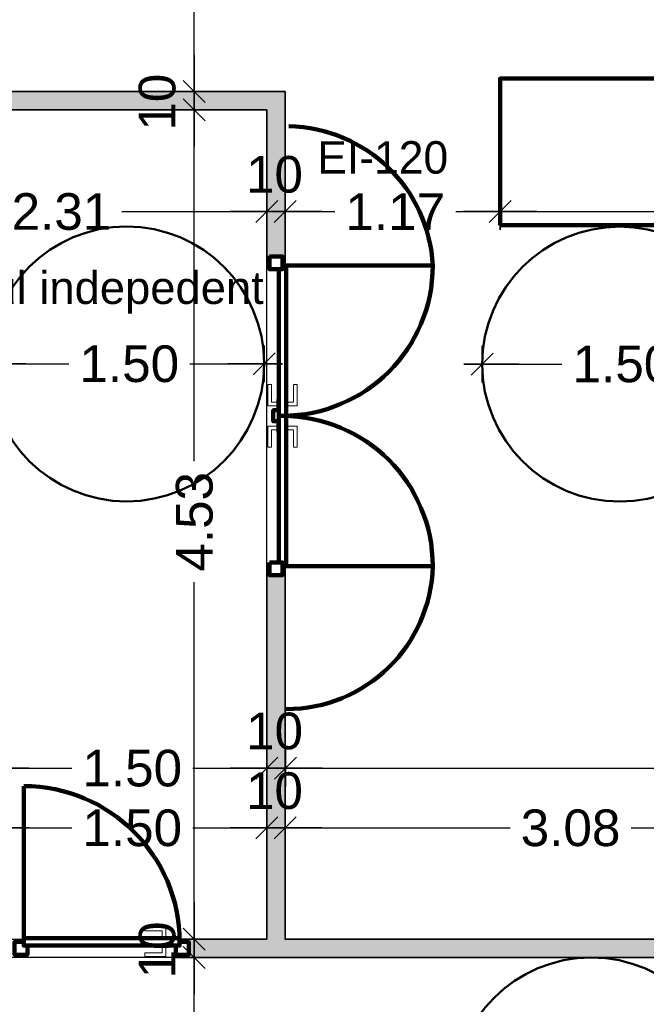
# Model space of a CAD drawing. Header units: metres. Extents: x -1 to 439, y -6 to 32.
# Tile 15 of 27: x 411.36 to 414.77, y 17.14 to 22.51. Entities that reach past the tile are written whole.
import ezdxf

# ---------------------------------------------------------------- set-up
doc = ezdxf.new("R2010")
doc.units = ezdxf.units.M
doc.header["$PDMODE"] = 65
doc.linetypes.add('CONTINUA', pattern=[0])
doc.linetypes.add('VERDECKT', pattern=[9.525, 6.35, -3.175])
for name, color, linetype, lineweight in [('3D PB MURS NOUS', 7, 'CONTINUA', 25), ('PB COTES', 7, 'CONTINUA', 25), ('PB LOCALS', 7, 'CONTINUA', 25), ('PB MOBLES', 7, 'CONTINUA', 25), ('PB TEXT', 7, 'CONTINUA', 25)]:
    doc.layers.add(name, color=color, linetype=linetype, lineweight=lineweight)
doc.styles.add('ARIAL', font='arial.ttf')
doc.dimstyles.new('DIMSTYLE_5', dxfattribs={"dimtxt": 0.2, "dimasz": 0.2, "dimexe": 0, "dimexo": 1e-06, "dimgap": 0.1, "dimtad": 0, "dimrnd": 0.01, "dimzin": 4, "dimdsep": 46, "dimtxsty": 'ARIAL', "dimblk1": 'ALL_ML_STRICH', "dimblk2": 'ALL_ML_STRICH', "dimsah": 1, "dimcen": 0, "dimse1": 1, "dimse2": 1, "dimclrd": 2, "dimclre": 2, "dimclrt": 2, "dimadec": 0, "dimazin": 0, "dimtfac": 1, "dimtdec": 0, "dimtix": 1, "dimtmove": 2, "dimatfit": 3, "dimfxl": 0, "dimtzin": 0, "dimlwd": 0, "dimlwe": 35, "dimarcsym": 0})
doc.dimstyles.new('DIMSTYLE_7', dxfattribs={"dimtxt": 0.2, "dimasz": 0.2, "dimexe": 0, "dimexo": 1e-06, "dimgap": 0.1, "dimtad": 2, "dimdec": 0, "dimlfac": 100, "dimrnd": 1, "dimzin": 4, "dimdsep": 46, "dimtxsty": 'ARIAL', "dimblk1": 'ALL_ML_STRICH', "dimblk2": 'ALL_ML_STRICH', "dimsah": 1, "dimcen": 0, "dimse1": 1, "dimse2": 1, "dimclrd": 2, "dimclre": 2, "dimclrt": 2, "dimadec": 0, "dimazin": 0, "dimtfac": 1, "dimtdec": 0, "dimtix": 1, "dimtmove": 2, "dimatfit": 3, "dimfxl": 0, "dimtvp": 1.2, "dimtzin": 0, "dimlwd": 0, "dimlwe": 35, "dimarcsym": 0})

# ---------------------------------------------------------------- blocks, each defined once
blk = doc.blocks.new('ALL_ML_STRICH')
at = {"color": 0, "linetype": 'ByBlock', "lineweight": -2}
for p, q in [((-0.3, -0.3), (0.3, 0.3)), ((0, -0.5), (0, 0.5)), ((-1, 0), (0.5, 0))]:
    blk.add_line(p, q, dxfattribs=at)
blk = doc.blocks.new('*D38')
at = {"layer": 'DEFPOINTS', "color": 2, "linetype": 'CONTINUA', "lineweight": 35, "transparency": 33554687}
for p in [(412.3615, 17.3957), (412.1553, 15.8957), (412.3084, 15.8957)]:
    blk.add_point(p, dxfattribs=at)
at = {"layer": 'PB COTES', "color": 2, "linetype": 'CONTINUA', "lineweight": -2, "transparency": 33554687}
for p, q in [((412.3084, 16.9905), (412.3084, 17.3957)), ((412.3084, 15.8957), (412.3084, 16.3305))]:
    blk.add_line(p, q, dxfattribs=at)
at = {"layer": 'PB COTES', "color": 2, "linetype": 'CONTINUA', "lineweight": 35, "transparency": 33554687, "xscale": 0.2, "yscale": 0.2, "zscale": 0.2}
for p, rotation in [((412.3084, 17.3957), 90), ((412.3084, 15.8957), 270)]:
    blk.add_blockref('ALL_ML_STRICH', p, dxfattribs=dict(at, rotation=rotation))
at = {"layer": 'PB COTES', "color": 2, "linetype": 'CONTINUA', "lineweight": 35, "transparency": 33554687, "insert": (412.3094, 16.6605), "char_height": 0.2, "width": 0.8, "attachment_point": 5, "rotation": 90, "style": 'ARIAL'}
blk.add_mtext('\\A1;{\\A1;{1.50\\H0.132000;\\S^ ;}}', dxfattribs=at)
blk = doc.blocks.new('*D39')
at = {"layer": 'DEFPOINTS', "color": 2, "linetype": 'CONTINUA', "lineweight": 35, "transparency": 33554687}
for p in [(412.4509, 17.4957), (412.3084, 17.3957), (412.3615, 17.3957)]:
    blk.add_point(p, dxfattribs=at)
at = {"layer": 'PB COTES', "color": 2, "linetype": 'CONTINUA', "lineweight": -2, "transparency": 33554687}
blk.add_line((412.3084, 17.3957), (412.3084, 17.4957), dxfattribs=at)
at = {"layer": 'PB COTES', "color": 2, "linetype": 'CONTINUA', "lineweight": 35, "transparency": 33554687, "xscale": 0.2, "yscale": 0.2, "zscale": 0.2}
for p, rotation in [((412.3084, 17.3957), 270), ((412.3084, 17.4957), 90)]:
    blk.add_blockref('ALL_ML_STRICH', p, dxfattribs=dict(at, rotation=rotation))
at = {"layer": 'PB COTES', "color": 2, "linetype": 'CONTINUA', "lineweight": 35, "transparency": 33554687, "insert": (412.1067, 17.437), "char_height": 0.2, "width": 0.4, "attachment_point": 5, "rotation": 90, "style": 'ARIAL'}
blk.add_mtext('\\A1;{10}', dxfattribs=at)
blk = doc.blocks.new('*D40')
at = {"layer": 'DEFPOINTS', "color": 2, "linetype": 'CONTINUA', "lineweight": 35, "transparency": 33554687}
for p in [(412.3514, 22.0208), (412.3084, 17.4957), (412.4509, 17.4957)]:
    blk.add_point(p, dxfattribs=at)
at = {"layer": 'PB COTES', "color": 2, "linetype": 'CONTINUA', "lineweight": -2, "transparency": 33554687}
for p, q in [((412.3084, 20.1027), (412.3084, 22.0208)), ((412.3084, 17.4957), (412.3084, 19.4427))]:
    blk.add_line(p, q, dxfattribs=at)
at = {"layer": 'PB COTES', "color": 2, "linetype": 'CONTINUA', "lineweight": 35, "transparency": 33554687, "xscale": 0.2, "yscale": 0.2, "zscale": 0.2}
for p, rotation in [((412.3084, 22.0208), 90), ((412.3084, 17.4957), 270)]:
    blk.add_blockref('ALL_ML_STRICH', p, dxfattribs=dict(at, rotation=rotation))
at = {"layer": 'PB COTES', "color": 2, "linetype": 'CONTINUA', "lineweight": 35, "transparency": 33554687, "insert": (412.3095, 19.7727), "char_height": 0.2, "width": 0.8, "attachment_point": 5, "rotation": 90, "style": 'ARIAL'}
blk.add_mtext('\\A1;{\\A1;{4.53\\H0.132000;\\S^ ;}}', dxfattribs=at)
blk = doc.blocks.new('*D41')
at = {"layer": 'DEFPOINTS', "color": 2, "linetype": 'CONTINUA', "lineweight": 35, "transparency": 33554687}
for p in [(412.3065, 22.1208), (412.3084, 22.0208), (412.3514, 22.0208)]:
    blk.add_point(p, dxfattribs=at)
at = {"layer": 'PB COTES', "color": 2, "linetype": 'CONTINUA', "lineweight": -2, "transparency": 33554687}
blk.add_line((412.3084, 22.0208), (412.3084, 22.1208), dxfattribs=at)
at = {"layer": 'PB COTES', "color": 2, "linetype": 'CONTINUA', "lineweight": 35, "transparency": 33554687, "xscale": 0.2, "yscale": 0.2, "zscale": 0.2}
for p, rotation in [((412.3084, 22.0208), 270), ((412.3084, 22.1208), 90)]:
    blk.add_blockref('ALL_ML_STRICH', p, dxfattribs=dict(at, rotation=rotation))
at = {"layer": 'PB COTES', "color": 2, "linetype": 'CONTINUA', "lineweight": 35, "transparency": 33554687, "insert": (412.1067, 22.0621), "char_height": 0.2, "width": 0.4, "attachment_point": 5, "rotation": 90, "style": 'ARIAL'}
blk.add_mtext('\\A1;{10}', dxfattribs=at)
blk = doc.blocks.new('*D42')
at = {"layer": 'DEFPOINTS', "color": 2, "linetype": 'CONTINUA', "lineweight": 35, "transparency": 33554687}
for p in [(412.2714, 24.2008), (412.3065, 22.1208), (412.3084, 22.1208)]:
    blk.add_point(p, dxfattribs=at)
at = {"layer": 'PB COTES', "color": 2, "linetype": 'CONTINUA', "lineweight": -2, "transparency": 33554687}
for p, q in [((412.3084, 23.505), (412.3084, 24.2008)), ((412.3084, 22.1208), (412.3084, 22.845))]:
    blk.add_line(p, q, dxfattribs=at)
at = {"layer": 'PB COTES', "color": 2, "linetype": 'CONTINUA', "lineweight": 35, "transparency": 33554687, "xscale": 0.2, "yscale": 0.2, "zscale": 0.2}
for p, rotation in [((412.3084, 24.2008), 90), ((412.3084, 22.1208), 270)]:
    blk.add_blockref('ALL_ML_STRICH', p, dxfattribs=dict(at, rotation=rotation))
at = {"layer": 'PB COTES', "color": 2, "linetype": 'CONTINUA', "lineweight": 35, "transparency": 33554687, "insert": (412.3094, 23.175), "char_height": 0.2, "width": 0.8, "attachment_point": 5, "rotation": 90, "style": 'ARIAL'}
blk.add_mtext('\\A1;{\\A1;{2.08\\H0.132000;\\S^ ;}}', dxfattribs=at)
blk = doc.blocks.new('*D43')
at = {"layer": 'DEFPOINTS', "color": 2, "linetype": 'CONTINUA', "lineweight": 35, "transparency": 33554687}
for p in [(411.2064, 18.4956), (411.2064, 18.4287), (412.7042, 18.3647)]:
    blk.add_point(p, dxfattribs=at)
at = {"layer": 'PB COTES', "color": 2, "linetype": 'CONTINUA', "lineweight": -2, "transparency": 33554687}
for p, q in [((411.2064, 18.4287), (411.6401, 18.4287)), ((412.3001, 18.4287), (412.7042, 18.4287))]:
    blk.add_line(p, q, dxfattribs=at)
at = {"layer": 'PB COTES', "color": 2, "linetype": 'CONTINUA', "lineweight": 35, "transparency": 33554687, "xscale": 0.2, "yscale": 0.2, "zscale": 0.2, "rotation": 180}
blk.add_blockref('ALL_ML_STRICH', (411.2064, 18.4287), dxfattribs=at)
at = {"layer": 'PB COTES', "color": 2, "linetype": 'CONTINUA', "lineweight": 35, "transparency": 33554687, "xscale": 0.2, "yscale": 0.2, "zscale": 0.2}
blk.add_blockref('ALL_ML_STRICH', (412.7042, 18.4287), dxfattribs=at)
at = {"layer": 'PB COTES', "color": 2, "linetype": 'CONTINUA', "lineweight": 35, "transparency": 33554687, "insert": (411.9701, 18.4277), "char_height": 0.2, "width": 0.8, "attachment_point": 5, "style": 'ARIAL'}
blk.add_mtext('\\A1;{\\A1;{1.50\\H0.132000;\\S^ ;}}', dxfattribs=at)
blk = doc.blocks.new('*D44')
at = {"layer": 'DEFPOINTS', "color": 2, "linetype": 'CONTINUA', "lineweight": 35, "transparency": 33554687}
for p in [(412.8052, 18.7448), (412.7042, 18.4287), (412.7042, 18.3647)]:
    blk.add_point(p, dxfattribs=at)
at = {"layer": 'PB COTES', "color": 2, "linetype": 'CONTINUA', "lineweight": -2, "transparency": 33554687}
blk.add_line((412.7042, 18.4287), (412.8052, 18.4287), dxfattribs=at)
at = {"layer": 'PB COTES', "color": 2, "linetype": 'CONTINUA', "lineweight": 35, "transparency": 33554687, "xscale": 0.2, "yscale": 0.2, "zscale": 0.2, "rotation": 180}
blk.add_blockref('ALL_ML_STRICH', (412.7042, 18.4287), dxfattribs=at)
at = {"layer": 'PB COTES', "color": 2, "linetype": 'CONTINUA', "lineweight": 35, "transparency": 33554687, "xscale": 0.2, "yscale": 0.2, "zscale": 0.2}
blk.add_blockref('ALL_ML_STRICH', (412.8052, 18.4287), dxfattribs=at)
at = {"layer": 'PB COTES', "color": 2, "linetype": 'CONTINUA', "lineweight": 35, "transparency": 33554687, "insert": (412.746, 18.6305), "char_height": 0.2, "width": 0.4, "attachment_point": 5, "style": 'ARIAL'}
blk.add_mtext('\\A1;{10}', dxfattribs=at)
blk = doc.blocks.new('*D45')
at = {"layer": 'DEFPOINTS', "color": 2, "linetype": 'CONTINUA', "lineweight": 35, "transparency": 33554687}
for p in [(412.8052, 18.7448), (412.8052, 18.4287), (420.9716, 18.0897)]:
    blk.add_point(p, dxfattribs=at)
at = {"layer": 'PB COTES', "color": 2, "linetype": 'CONTINUA', "lineweight": -2, "transparency": 33554687}
for p, q in [((412.8052, 18.4287), (416.5728, 18.4287)), ((417.2328, 18.4287), (420.9716, 18.4287))]:
    blk.add_line(p, q, dxfattribs=at)
at = {"layer": 'PB COTES', "color": 2, "linetype": 'CONTINUA', "lineweight": 35, "transparency": 33554687, "xscale": 0.2, "yscale": 0.2, "zscale": 0.2, "rotation": 180}
blk.add_blockref('ALL_ML_STRICH', (412.8052, 18.4287), dxfattribs=at)
at = {"layer": 'PB COTES', "color": 2, "linetype": 'CONTINUA', "lineweight": 35, "transparency": 33554687, "xscale": 0.2, "yscale": 0.2, "zscale": 0.2}
blk.add_blockref('ALL_ML_STRICH', (420.9716, 18.4287), dxfattribs=at)
at = {"layer": 'PB COTES', "color": 2, "linetype": 'CONTINUA', "lineweight": 35, "transparency": 33554687, "insert": (416.9028, 18.4277), "char_height": 0.2, "width": 0.8, "attachment_point": 5, "style": 'ARIAL'}
blk.add_mtext('\\A1;{\\A1;{8.17\\H0.132000;\\S^ ;}}', dxfattribs=at)
blk = doc.blocks.new('*D74')
at = {"layer": 'DEFPOINTS', "color": 2, "linetype": 'CONTINUA', "lineweight": 35, "transparency": 33554687}
for p in [(410.3964, 21.4654), (412.7042, 21.3825), (410.3964, 19.9808)]:
    blk.add_point(p, dxfattribs=at)
at = {"layer": 'PB COTES', "color": 2, "linetype": 'CONTINUA', "lineweight": -2, "transparency": 33554687}
for p, q in [((410.3964, 21.4654), (411.2541, 21.4654)), ((411.9141, 21.4654), (412.7042, 21.4654))]:
    blk.add_line(p, q, dxfattribs=at)
at = {"layer": 'PB COTES', "color": 2, "linetype": 'CONTINUA', "lineweight": 35, "transparency": 33554687, "xscale": 0.2, "yscale": 0.2, "zscale": 0.2, "rotation": 180}
blk.add_blockref('ALL_ML_STRICH', (410.3964, 21.4654), dxfattribs=at)
at = {"layer": 'PB COTES', "color": 2, "linetype": 'CONTINUA', "lineweight": 35, "transparency": 33554687, "xscale": 0.2, "yscale": 0.2, "zscale": 0.2}
blk.add_blockref('ALL_ML_STRICH', (412.7042, 21.4654), dxfattribs=at)
at = {"layer": 'PB COTES', "color": 2, "linetype": 'CONTINUA', "lineweight": 35, "transparency": 33554687, "insert": (411.5841, 21.4643), "char_height": 0.2, "width": 0.8, "attachment_point": 5, "style": 'ARIAL'}
blk.add_mtext('\\A1;{\\A1;{2.31\\H0.132000;\\S^ ;}}', dxfattribs=at)
blk = doc.blocks.new('*D75')
at = {"layer": 'DEFPOINTS', "color": 2, "linetype": 'CONTINUA', "lineweight": 35, "transparency": 33554687}
for p in [(412.8042, 21.5322), (412.7042, 21.4654), (412.7042, 21.3825)]:
    blk.add_point(p, dxfattribs=at)
at = {"layer": 'PB COTES', "color": 2, "linetype": 'CONTINUA', "lineweight": -2, "transparency": 33554687}
blk.add_line((412.7042, 21.4654), (412.8042, 21.4654), dxfattribs=at)
at = {"layer": 'PB COTES', "color": 2, "linetype": 'CONTINUA', "lineweight": 35, "transparency": 33554687, "xscale": 0.2, "yscale": 0.2, "zscale": 0.2, "rotation": 180}
blk.add_blockref('ALL_ML_STRICH', (412.7042, 21.4654), dxfattribs=at)
at = {"layer": 'PB COTES', "color": 2, "linetype": 'CONTINUA', "lineweight": 35, "transparency": 33554687, "xscale": 0.2, "yscale": 0.2, "zscale": 0.2}
blk.add_blockref('ALL_ML_STRICH', (412.8042, 21.4654), dxfattribs=at)
at = {"layer": 'PB COTES', "color": 2, "linetype": 'CONTINUA', "lineweight": 35, "transparency": 33554687, "insert": (412.7455, 21.6671), "char_height": 0.2, "width": 0.4, "attachment_point": 5, "style": 'ARIAL'}
blk.add_mtext('\\A1;{10}', dxfattribs=at)
blk = doc.blocks.new('*D76')
at = {"layer": 'DEFPOINTS', "color": 2, "linetype": 'CONTINUA', "lineweight": 35, "transparency": 33554687}
for p in [(413.9755, 21.7914), (412.8042, 21.5322), (412.8042, 21.4654)]:
    blk.add_point(p, dxfattribs=at)
at = {"layer": 'PB COTES', "color": 2, "linetype": 'CONTINUA', "lineweight": -2, "transparency": 33554687}
for p, q in [((412.8042, 21.4654), (413.0743, 21.4654)), ((413.7343, 21.4654), (413.9755, 21.4654))]:
    blk.add_line(p, q, dxfattribs=at)
at = {"layer": 'PB COTES', "color": 2, "linetype": 'CONTINUA', "lineweight": 35, "transparency": 33554687, "xscale": 0.2, "yscale": 0.2, "zscale": 0.2, "rotation": 180}
blk.add_blockref('ALL_ML_STRICH', (412.8042, 21.4654), dxfattribs=at)
at = {"layer": 'PB COTES', "color": 2, "linetype": 'CONTINUA', "lineweight": 35, "transparency": 33554687, "xscale": 0.2, "yscale": 0.2, "zscale": 0.2}
blk.add_blockref('ALL_ML_STRICH', (413.9755, 21.4654), dxfattribs=at)
at = {"layer": 'PB COTES', "color": 2, "linetype": 'CONTINUA', "lineweight": 35, "transparency": 33554687, "insert": (413.4043, 21.4651), "char_height": 0.2, "width": 0.8, "attachment_point": 5, "style": 'ARIAL'}
blk.add_mtext('\\A1;{\\A1;{1.17\\H0.132000;\\S^ ;}}', dxfattribs=at)
blk = doc.blocks.new('*D77')
at = {"layer": 'DEFPOINTS', "color": 2, "linetype": 'CONTINUA', "lineweight": 35, "transparency": 33554687}
for p in [(413.9755, 21.7914), (413.9755, 21.4654), (417.7755, 21.3914)]:
    blk.add_point(p, dxfattribs=at)
at = {"layer": 'PB COTES', "color": 2, "linetype": 'CONTINUA', "lineweight": -2, "transparency": 33554687}
for p, q in [((413.9755, 21.4654), (415.5602, 21.4654)), ((416.2202, 21.4654), (417.7755, 21.4654))]:
    blk.add_line(p, q, dxfattribs=at)
at = {"layer": 'PB COTES', "color": 2, "linetype": 'CONTINUA', "lineweight": 35, "transparency": 33554687, "xscale": 0.2, "yscale": 0.2, "zscale": 0.2, "rotation": 180}
blk.add_blockref('ALL_ML_STRICH', (413.9755, 21.4654), dxfattribs=at)
at = {"layer": 'PB COTES', "color": 2, "linetype": 'CONTINUA', "lineweight": 35, "transparency": 33554687, "xscale": 0.2, "yscale": 0.2, "zscale": 0.2}
blk.add_blockref('ALL_ML_STRICH', (417.7755, 21.4654), dxfattribs=at)
at = {"layer": 'PB COTES', "color": 2, "linetype": 'CONTINUA', "lineweight": 35, "transparency": 33554687, "insert": (415.8902, 21.4643), "char_height": 0.2, "width": 0.8, "attachment_point": 5, "style": 'ARIAL'}
blk.add_mtext('\\A1;{\\A1;{3.80\\H0.132000;\\S^ ;}}', dxfattribs=at)
blk = doc.blocks.new('*D79')
at = {"layer": 'DEFPOINTS', "color": 2, "linetype": 'CONTINUA', "lineweight": 35, "transparency": 33554687}
for p in [(411.2064, 18.103), (412.7042, 17.8499), (411.2064, 17.4957)]:
    blk.add_point(p, dxfattribs=at)
at = {"layer": 'PB COTES', "color": 2, "linetype": 'CONTINUA', "lineweight": -2, "transparency": 33554687}
for p, q in [((411.2064, 18.103), (411.6401, 18.103)), ((412.3001, 18.103), (412.7042, 18.103))]:
    blk.add_line(p, q, dxfattribs=at)
at = {"layer": 'PB COTES', "color": 2, "linetype": 'CONTINUA', "lineweight": 35, "transparency": 33554687, "xscale": 0.2, "yscale": 0.2, "zscale": 0.2, "rotation": 180}
blk.add_blockref('ALL_ML_STRICH', (411.2064, 18.103), dxfattribs=at)
at = {"layer": 'PB COTES', "color": 2, "linetype": 'CONTINUA', "lineweight": 35, "transparency": 33554687, "xscale": 0.2, "yscale": 0.2, "zscale": 0.2}
blk.add_blockref('ALL_ML_STRICH', (412.7042, 18.103), dxfattribs=at)
at = {"layer": 'PB COTES', "color": 2, "linetype": 'CONTINUA', "lineweight": 35, "transparency": 33554687, "insert": (411.9701, 18.1019), "char_height": 0.2, "width": 0.8, "attachment_point": 5, "style": 'ARIAL'}
blk.add_mtext('\\A1;{\\A1;{1.50\\H0.132000;\\S^ ;}}', dxfattribs=at)
blk = doc.blocks.new('*D80')
at = {"layer": 'DEFPOINTS', "color": 2, "linetype": 'CONTINUA', "lineweight": 35, "transparency": 33554687}
for p in [(412.7042, 18.103), (412.7042, 17.8499), (412.8042, 17.8457)]:
    blk.add_point(p, dxfattribs=at)
at = {"layer": 'PB COTES', "color": 2, "linetype": 'CONTINUA', "lineweight": -2, "transparency": 33554687}
blk.add_line((412.7042, 18.103), (412.8042, 18.103), dxfattribs=at)
at = {"layer": 'PB COTES', "color": 2, "linetype": 'CONTINUA', "lineweight": 35, "transparency": 33554687, "xscale": 0.2, "yscale": 0.2, "zscale": 0.2, "rotation": 180}
blk.add_blockref('ALL_ML_STRICH', (412.7042, 18.103), dxfattribs=at)
at = {"layer": 'PB COTES', "color": 2, "linetype": 'CONTINUA', "lineweight": 35, "transparency": 33554687, "xscale": 0.2, "yscale": 0.2, "zscale": 0.2}
blk.add_blockref('ALL_ML_STRICH', (412.8042, 18.103), dxfattribs=at)
at = {"layer": 'PB COTES', "color": 2, "linetype": 'CONTINUA', "lineweight": 35, "transparency": 33554687, "insert": (412.7455, 18.3047), "char_height": 0.2, "width": 0.4, "attachment_point": 5, "style": 'ARIAL'}
blk.add_mtext('\\A1;{10}', dxfattribs=at)
blk = doc.blocks.new('*D81')
at = {"layer": 'DEFPOINTS', "color": 2, "linetype": 'CONTINUA', "lineweight": 35, "transparency": 33554687}
for p in [(412.8042, 18.103), (412.8042, 17.8457), (415.8876, 17.8221)]:
    blk.add_point(p, dxfattribs=at)
at = {"layer": 'PB COTES', "color": 2, "linetype": 'CONTINUA', "lineweight": -2, "transparency": 33554687}
for p, q in [((412.8042, 18.103), (414.0301, 18.103)), ((414.6901, 18.103), (415.8876, 18.103))]:
    blk.add_line(p, q, dxfattribs=at)
at = {"layer": 'PB COTES', "color": 2, "linetype": 'CONTINUA', "lineweight": 35, "transparency": 33554687, "xscale": 0.2, "yscale": 0.2, "zscale": 0.2, "rotation": 180}
blk.add_blockref('ALL_ML_STRICH', (412.8042, 18.103), dxfattribs=at)
at = {"layer": 'PB COTES', "color": 2, "linetype": 'CONTINUA', "lineweight": 35, "transparency": 33554687, "xscale": 0.2, "yscale": 0.2, "zscale": 0.2}
blk.add_blockref('ALL_ML_STRICH', (415.8876, 18.103), dxfattribs=at)
at = {"layer": 'PB COTES', "color": 2, "linetype": 'CONTINUA', "lineweight": 35, "transparency": 33554687, "insert": (414.3601, 18.1019), "char_height": 0.2, "width": 0.8, "attachment_point": 5, "style": 'ARIAL'}
blk.add_mtext('\\A1;{\\A1;{3.08\\H0.132000;\\S^ ;}}', dxfattribs=at)
blk = doc.blocks.new('*D88')
at = {"layer": 'DEFPOINTS', "color": 2, "linetype": 'CONTINUA', "lineweight": 35, "transparency": 33554687}
for p in [(411.1892, 20.6339), (411.1892, 20.6339), (412.6892, 20.6339)]:
    blk.add_point(p, dxfattribs=at)
at = {"layer": 'PB COTES', "color": 2, "linetype": 'CONTINUA', "lineweight": -2, "transparency": 33554687}
for p, q in [((411.1892, 20.6339), (411.624, 20.6339)), ((412.284, 20.6339), (412.6892, 20.6339))]:
    blk.add_line(p, q, dxfattribs=at)
at = {"layer": 'PB COTES', "color": 2, "linetype": 'CONTINUA', "lineweight": 35, "transparency": 33554687, "xscale": 0.2, "yscale": 0.2, "zscale": 0.2, "rotation": 180}
blk.add_blockref('ALL_ML_STRICH', (411.1892, 20.6339), dxfattribs=at)
at = {"layer": 'PB COTES', "color": 2, "linetype": 'CONTINUA', "lineweight": 35, "transparency": 33554687, "xscale": 0.2, "yscale": 0.2, "zscale": 0.2}
blk.add_blockref('ALL_ML_STRICH', (412.6892, 20.6339), dxfattribs=at)
at = {"layer": 'PB COTES', "color": 2, "linetype": 'CONTINUA', "lineweight": 35, "transparency": 33554687, "insert": (411.954, 20.6339), "char_height": 0.2, "width": 0.8, "attachment_point": 5, "style": 'ARIAL'}
blk.add_mtext('\\A1;{\\A1;{1.50\\H0.132000;\\S^ ;}}', dxfattribs=at)
blk = doc.blocks.new('*D89')
at = {"layer": 'DEFPOINTS', "color": 2, "linetype": 'CONTINUA', "lineweight": 35, "transparency": 33554687}
for p in [(413.8782, 20.6331), (413.8782, 20.6331), (415.3782, 20.6331)]:
    blk.add_point(p, dxfattribs=at)
at = {"layer": 'PB COTES', "color": 2, "linetype": 'CONTINUA', "lineweight": -2, "transparency": 33554687}
for p, q in [((413.8782, 20.6331), (414.313, 20.6331)), ((414.973, 20.6331), (415.3782, 20.6331))]:
    blk.add_line(p, q, dxfattribs=at)
at = {"layer": 'PB COTES', "color": 2, "linetype": 'CONTINUA', "lineweight": 35, "transparency": 33554687, "xscale": 0.2, "yscale": 0.2, "zscale": 0.2, "rotation": 180}
blk.add_blockref('ALL_ML_STRICH', (413.8782, 20.6331), dxfattribs=at)
at = {"layer": 'PB COTES', "color": 2, "linetype": 'CONTINUA', "lineweight": 35, "transparency": 33554687, "xscale": 0.2, "yscale": 0.2, "zscale": 0.2}
blk.add_blockref('ALL_ML_STRICH', (415.3782, 20.6331), dxfattribs=at)
at = {"layer": 'PB COTES', "color": 2, "linetype": 'CONTINUA', "lineweight": 35, "transparency": 33554687, "insert": (414.643, 20.6331), "char_height": 0.2, "width": 0.8, "attachment_point": 5, "style": 'ARIAL'}
blk.add_mtext('\\A1;{\\A1;{1.50\\H0.132000;\\S^ ;}}', dxfattribs=at)

msp = doc.modelspace()

# ---------------------------------------------------------------- hatches: boundary and pattern name
at = {"layer": '3D PB MURS NOUS', "linetype": 'CONTINUA', "lineweight": 18, "true_color": 0xff3838, "transparency": 33554687}
for points in [[(411.20645, 22.02078), (412.8042, 22.02078), (412.8042, 22.12078), (411.20645, 22.12078)], [(412.7042, 22.02078), (412.7042, 21.22078), (412.8042, 21.22078), (412.8042, 22.02078)], [(412.8042, 17.49573), (412.8042, 19.48078), (412.7042, 19.48078), (412.7042, 17.49573)], [(420.70157, 17.49573), (412.2784, 17.49573), (412.2784, 17.39573), (420.70157, 17.39573)]]:
    msp.add_hatch(color=20, dxfattribs=at).paths.add_polyline_path(points)

# ---------------------------------------------------------------- linework, layer by layer
at = {"layer": '3D PB MURS NOUS', "color": 7, "linetype": 'CONTINUA', "lineweight": 25, "transparency": 33554687}
for p, q in [((412.8042, 22.12078), (411.20645, 22.12078)), ((412.8042, 22.02078), (412.8042, 22.12078)), ((411.20645, 22.02078), (412.7042, 22.02078)), ((412.7042, 22.02078), (412.7042, 21.22078)), ((412.8042, 21.22078), (412.8042, 22.02078)), ((412.8042, 21.22078), (412.7042, 21.22078)), ((412.7042, 19.48078), (412.7042, 17.49573)), ((412.7042, 19.48078), (412.8042, 19.48078)), ((412.8042, 17.49573), (412.8042, 19.48078)), ((412.2784, 17.39573), (412.2784, 17.49573)), ((412.7042, 17.49573), (412.2784, 17.49573)), ((420.70157, 17.49573), (412.8042, 17.49573)), ((412.2784, 17.39573), (417.66766, 17.39573))]:
    msp.add_line(p, q, dxfattribs=at)
at = {"layer": '3D PB MURS NOUS', "linetype": 'CONTINUA', "lineweight": 140, "transparency": 33554687}
msp.add_line((413.97546, 21.39135), (416.92546, 21.39135), dxfattribs=at)
at = {"layer": '3D PB MURS NOUS', "color": 240, "linetype": 'CONTINUA', "lineweight": 140, "transparency": 33554687}
for p, q in [((412.8092, 21.17078), (413.6087, 21.17078)), ((412.8092, 19.53078), (413.6087, 19.53078)), ((411.3784, 17.50073), (411.3784, 18.33073))]:
    msp.add_line(p, q, dxfattribs=at)
at = {"layer": '3D PB MURS NOUS', "linetype": 'CONTINUA', "lineweight": 140, "transparency": 33554687}
msp.add_lwpolyline([(416.97546, 22.19135), (413.97546, 22.19135), (413.97546, 21.39135)], dxfattribs=at)
at = {"layer": '3D PB MURS NOUS', "color": 240, "linetype": 'CONTINUA', "lineweight": 140, "transparency": 33554687}
for points in [[(412.7192, 21.22078), (412.7192, 21.15078), (412.7892, 21.15078), (412.7892, 21.22078), (412.7192, 21.22078)], [(412.7692, 21.15078), (412.7692, 20.35128), (412.7892, 20.35128), (412.8092, 20.35128), (412.8092, 21.17078), (412.7892, 21.17078), (412.7892, 21.15078), (412.7692, 21.15078)], [(412.7692, 20.38128), (412.7392, 20.38128), (412.7392, 20.32128), (412.7692, 20.32128), (412.7692, 20.38128)], [(412.7692, 20.35028), (412.7692, 19.55078), (412.7892, 19.55078), (412.7892, 19.53078), (412.8092, 19.53078), (412.8092, 20.35028), (412.7892, 20.35028), (412.7692, 20.35028)], [(412.7192, 19.55078), (412.7192, 19.48078), (412.7892, 19.48078), (412.7892, 19.55078), (412.7192, 19.55078)], [(411.3784, 17.48073), (411.3784, 17.46073), (411.3984, 17.46073), (411.3984, 17.41073), (411.3284, 17.41073), (411.3284, 17.48073), (411.3784, 17.48073)], [(412.2284, 17.46073), (411.3784, 17.46073), (411.3784, 17.48073), (411.3784, 17.50073), (412.2284, 17.50073), (412.2284, 17.48073), (412.2284, 17.46073)], [(412.2084, 17.46073), (412.2284, 17.46073), (412.2284, 17.48073), (412.2784, 17.48073), (412.2784, 17.41073), (412.2084, 17.41073), (412.2084, 17.46073)]]:
    msp.add_lwpolyline(points, close=True, dxfattribs=at)
at = {"layer": '3D PB MURS NOUS', "color": 40, "linetype": 'CONTINUA', "lineweight": 18, "transparency": 33554687}
for points in [[(412.7592, 20.40628), (412.7592, 20.42628), (412.7292, 20.42628), (412.7292, 20.52128), (412.7092, 20.52128), (412.7092, 20.40628), (412.7592, 20.40628)], [(412.8692, 20.40628), (412.8692, 20.52128), (412.8492, 20.52128), (412.8492, 20.42628), (412.8192, 20.42628), (412.8192, 20.40628), (412.8692, 20.40628)], [(412.7592, 20.44128), (412.7592, 20.39128), (412.7692, 20.39128), (412.7692, 20.44128), (412.7592, 20.44128)], [(412.8092, 20.44128), (412.8092, 20.39128), (412.8192, 20.39128), (412.8192, 20.44128), (412.8092, 20.44128)], [(412.7592, 20.31028), (412.7592, 20.26028), (412.7692, 20.26028), (412.7692, 20.31028), (412.7592, 20.31028)], [(412.8092, 20.31028), (412.8092, 20.26028), (412.8192, 20.26028), (412.8192, 20.31028), (412.8092, 20.31028)], [(412.7592, 20.29528), (412.7592, 20.27528), (412.7292, 20.27528), (412.7292, 20.18028), (412.7092, 20.18028), (412.7092, 20.29528), (412.7592, 20.29528)], [(412.8192, 20.29528), (412.8192, 20.27528), (412.8492, 20.27528), (412.8492, 20.18028), (412.8692, 20.18028), (412.8692, 20.29528), (412.8192, 20.29528)], [(412.1534, 17.51073), (412.1334, 17.51073), (412.1334, 17.54073), (412.0384, 17.54073), (412.0384, 17.56073), (412.1534, 17.56073), (412.1534, 17.51073)], [(412.1684, 17.50073), (412.1184, 17.50073), (412.1184, 17.51073), (412.1684, 17.51073), (412.1684, 17.50073)], [(412.1684, 17.45073), (412.1184, 17.45073), (412.1184, 17.46073), (412.1684, 17.46073), (412.1684, 17.45073)], [(412.1534, 17.45073), (412.1334, 17.45073), (412.1334, 17.42073), (412.0384, 17.42073), (412.0384, 17.40073), (412.1534, 17.40073), (412.1534, 17.45073)]]:
    msp.add_lwpolyline(points, close=True, dxfattribs=at)
at = {"layer": '3D PB MURS NOUS', "color": 240, "linetype": 'CONTINUA', "lineweight": 140, "transparency": 33554687}
for centre, radius, start, end in [((412.8097, 21.13079), 0.8, 2.86534, 88.99357), ((412.7892, 21.17078), 0.8195, 270, 0), ((412.7892, 19.53078), 0.8195, 0, 90), ((412.80895, 19.55057), 0.8, 270, 358.5827), ((411.3784, 17.48073), 0.85, 0, 90)]:
    msp.add_arc(centre, radius, start, end, dxfattribs=at)
at = {"layer": 'PB LOCALS', "color": 7, "linetype": 'CONTINUA', "lineweight": 25, "transparency": 33554687}
for p, q in [((411.20645, 22.12078), (412.8042, 22.12078)), ((412.8042, 22.12078), (412.8042, 17.4947)), ((412.7042, 22.02078), (410.39645, 22.02078)), ((412.7042, 17.49573), (412.7042, 22.02078)), ((411.20645, 17.49573), (412.7042, 17.49573)), ((412.8042, 17.4947), (420.70157, 17.49573)), ((417.66738, 17.39573), (411.20645, 17.39573))]:
    msp.add_line(p, q, dxfattribs=at)
at = {"layer": 'PB MOBLES', "color": 202, "linetype": 'VERDECKT', "lineweight": 50, "transparency": 33554687}
for centre in [(411.93924, 20.63387), (414.62821, 20.63309), (414.4733, 16.64573)]:
    msp.add_circle(centre, 0.75, dxfattribs=at)

# ---------------------------------------------------------------- texts
at = {"layer": 'PB LOCALS', "color": 7, "linetype": 'CONTINUA', "lineweight": 25, "transparency": 33554687, "insert": (410.50075, 20.90792), "char_height": 0.1770789, "width": 2.2876392, "attachment_point": 7, "style": 'ARIAL'}
msp.add_mtext('\\W1.00;Vestíbul indepedent', dxfattribs=at)
at = {"layer": 'PB TEXT', "color": 7, "linetype": 'CONTINUA', "lineweight": 25, "transparency": 33554687, "insert": (412.97865, 21.66982), "char_height": 0.1770789, "width": 0.8189075, "attachment_point": 7, "style": 'ARIAL'}
msp.add_mtext('\\W0.98;EI-120', dxfattribs=at)

# ---------------------------------------------------------------- dimensions: what is measured, and where the dimension line sits
at = {"layer": 'PB COTES', "color": 2, "linetype": 'CONTINUA', "lineweight": 35, "transparency": 33554687}
for base, p1, p2, dimstyle, picture, middle in [((412.30837, 24.20078), (412.30651, 22.12078), (412.27145, 24.20078), 'DIMSTYLE_5', '*D42', (412.30943, 23.17503)), ((412.30837, 22.12078), (412.35141, 22.02078), (412.30651, 22.12078), 'DIMSTYLE_7', '*D41', (412.10666, 22.06208)), ((412.30837, 22.02078), (412.45086, 17.49573), (412.35141, 22.02078), 'DIMSTYLE_5', '*D40', (412.30946, 19.7727)), ((412.30837, 17.49573), (412.36153, 17.39573), (412.45086, 17.49573), 'DIMSTYLE_7', '*D39', (412.10666, 17.43702)), ((412.30837, 17.39573), (412.15534, 15.89573), (412.36153, 17.39573), 'DIMSTYLE_5', '*D38', (412.30943, 16.66052))]:
    dim = msp.add_linear_dim(base=base, p1=p1, p2=p2, angle=90, dimstyle=dimstyle, override={"dimpost": '<>', "dimclrd": 2, "dimclre": 2, "dimclrt": 2, "dimlwd": 0, "dimlwe": 35}, dxfattribs=at)
    dim.commit()
    dim.dimension.update_dxf_attribs({"geometry": picture, "text_midpoint": middle, "dimtype": 160})
for base, p1, p2, dimstyle, picture, middle in [((412.8042, 21.46535), (412.7042, 21.38249), (412.8042, 21.53217), 'DIMSTYLE_7', '*D75', (412.7455, 21.66706)), ((413.97546, 21.46535), (412.8042, 21.53217), (413.97546, 21.79135), 'DIMSTYLE_5', '*D76', (413.40428, 21.46515)), ((417.77546, 21.46535), (413.97546, 21.79135), (417.77546, 21.39135), 'DIMSTYLE_5', '*D77', (415.89025, 21.46426)), ((412.7042, 21.46535), (410.39645, 19.98078), (412.7042, 21.38249), 'DIMSTYLE_5', '*D74', (411.58408, 21.46426)), ((412.68924, 20.63387), (411.18924, 20.63387), (412.68924, 20.63387), 'DIMSTYLE_5', '*D88', (411.95403, 20.63387)), ((415.37821, 20.63309), (413.87821, 20.63309), (415.37821, 20.63309), 'DIMSTYLE_5', '*D89', (414.643, 20.63309)), ((412.80517, 18.42875), (412.7042, 18.36469), (412.80517, 18.74483), 'DIMSTYLE_7', '*D44', (412.74598, 18.63045)), ((420.97157, 18.42875), (412.80517, 18.74483), (420.97157, 18.08966), 'DIMSTYLE_5', '*D45', (416.90282, 18.42769)), ((412.7042, 18.42875), (411.20645, 18.49556), (412.7042, 18.36469), 'DIMSTYLE_5', '*D43', (411.97012, 18.42769)), ((412.8042, 18.10296), (412.7042, 17.8499), (412.8042, 17.84573), 'DIMSTYLE_7', '*D80', (412.7455, 18.30466)), ((412.7042, 18.10296), (411.20645, 17.49573), (412.7042, 17.8499), 'DIMSTYLE_5', '*D79', (411.97012, 18.1019)), ((415.88758, 18.10296), (412.8042, 17.84573), (415.88758, 17.82213), 'DIMSTYLE_5', '*D81', (414.36014, 18.10186))]:
    dim = msp.add_linear_dim(base=base, p1=p1, p2=p2, dimstyle=dimstyle, override={"dimpost": '<>', "dimclrd": 2, "dimclre": 2, "dimclrt": 2, "dimlwd": 0, "dimlwe": 35}, dxfattribs=at)
    dim.commit()
    dim.dimension.update_dxf_attribs({"geometry": picture, "text_midpoint": middle, "dimtype": 160})

doc.saveas('drawing.dxf')
